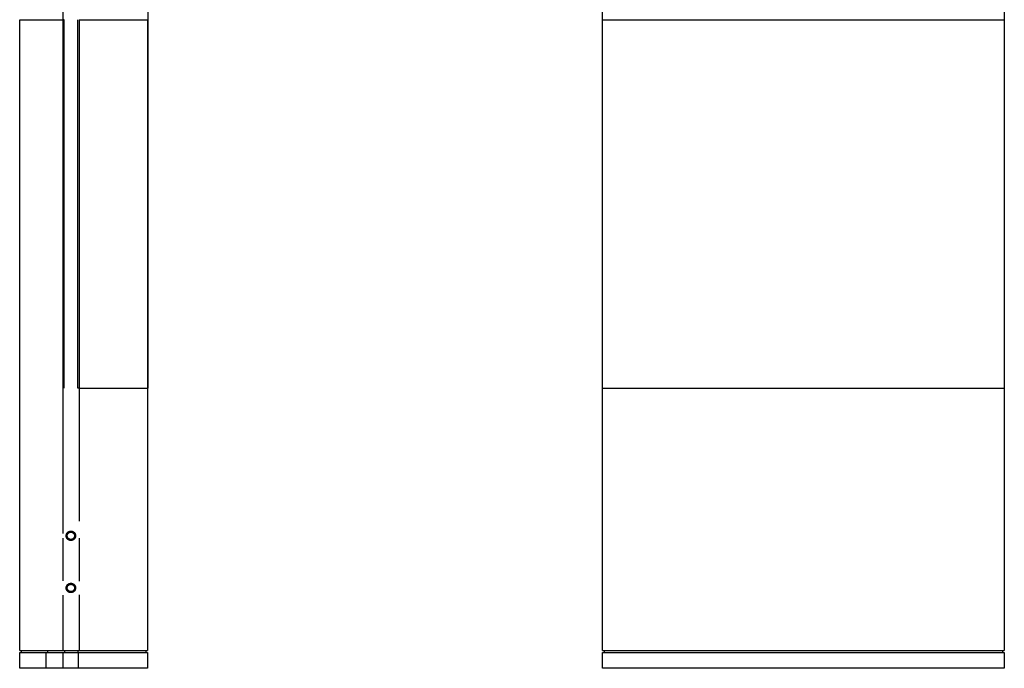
# Model space of a CAD drawing. Header units: millimetres. Extents: x 530 to 1004, y 309 to 1234.
# Tile 1 of 7: x 531 to 1003, y 309 to 620. Entities that reach past the tile are written whole.
import ezdxf

# ---------------------------------------------------------------- set-up
doc = ezdxf.new("R2010")
doc.units = ezdxf.units.MM
doc.layers.add('Make2D$Visible$Curvas', color=7, linetype='Continuous')

msp = doc.modelspace()

# ---------------------------------------------------------------- linework, layer by layer
at = {"layer": 'Make2D$Visible$Curvas', "color": 7, "lineweight": -3}
for points, degree in [([(551.86, 619.63), (551.86, 815.82)], 1), ([(592.38, 815.82), (592.38, 443.12)], 1), ([(810.4, 443.12), (810.4, 815.82)], 1), ([(1003.01, 815.82), (1003.01, 443.12)], 1), ([(551.72, 373.44), (551.72, 619.63)], 1), ([(552.34, 619.63), (552.2, 619.63)], 1), ([(552.34, 443.12), (552.34, 619.63)], 1), ([(558.81, 443.12), (558.81, 619.63)], 1), ([(559.53, 619.63), (559.53, 443.12)], 1), ([(592.24, 619.63), (592.24, 317.33)], 1), ([(558.95, 443.12), (558.81, 443.12)], 1), ([(559.39, 443.12), (559.39, 379.33)], 1), ([(810.4, 317.33), (810.4, 443.12)], 1), ([(1003.01, 443.12), (1003.01, 317.33)], 1), ([(551.72, 350.75), (551.72, 371.21)], 1), ([(553.5, 371.27), (553.49, 371.28), (553.48, 371.3), (553.48, 371.31)], 3), ([(559.39, 371.2), (559.39, 350.58)], 1), ([(553.48, 346.31), (553.48, 346.3), (553.49, 346.28), (553.5, 346.27)], 3), ([(551.72, 317.33), (551.72, 343.91)], 1), ([(559.39, 344.08), (559.39, 317.33)], 1), ([(543.7, 308.83), (543.7, 316.33)], 1), ([(544.46, 316.33), (544.46, 317.33)], 1), ([(547.37, 316.33), (548.87, 316.33), (550.38, 316.33), (551.84, 316.33)], 3), ([(551.72, 317.33), (551.72, 317.33), (551.72, 317.33), (551.72, 317.33)], 3), ([(551.72, 317.33), (551.75, 317.33), (551.81, 317.33), (551.99, 317.33), (552.12, 317.33), (552.19, 317.33)], 3), ([(551.84, 308.83), (551.84, 316.33)], 1), ([(551.84, 316.33), (559.12, 316.33)], 1), ([(552.19, 317.33), (558.81, 317.33)], 1), ([(552.4, 317.33), (552.4, 316.33)], 1), ([(558.87, 317.33), (558.87, 316.33)], 1), ([(559.12, 308.83), (559.12, 316.33)], 1), ([(591.44, 317.33), (591.44, 316.33)], 1), ([(592.24, 316.33), (592.24, 308.83)], 1), ([(810.4, 308.83), (810.4, 316.33)], 1), ([(811.2, 317.33), (811.2, 316.33)], 1), ([(1002.21, 317.33), (1002.21, 316.33)], 1), ([(1003.01, 316.33), (1003.01, 308.83)], 1), ([(543.7, 308.83), (543.7, 308.83), (543.7, 308.83), (543.7, 308.83)], 3), ([(551.84, 308.83), (550.38, 308.83), (548.87, 308.83), (547.37, 308.83)], 3), ([(559.12, 308.83), (551.84, 308.83)], 1)]:
    msp.add_open_spline(points, degree=degree, dxfattribs=at)
for points, degree, knots in [([(530.94, 317.33), (530.94, 372.91), (530.94, 429.29), (530.94, 485.68), (530.94, 542.06), (530.94, 598.45), (530.94, 619.63)], 1, [0.01427, 0.01427, 1, 2, 3, 4, 5, 5.375761, 5.375761]), ([(530.94, 619.63), (530.94, 619.63), (531.19, 619.63), (532.83, 619.63), (536.83, 619.63), (541.04, 619.63), (544.74, 619.63), (547.55, 619.63), (550.3, 619.63), (551.72, 619.63)], 3, [-102.900377, -102.900377, -102.900377, -102.900377, -92.284422, -71.276003, -50.387591, -28.406224, -27.18665, -16.442478, -3.957712, -3.957712, -3.957712, -3.957712]), ([(559.39, 619.63), (560.61, 619.63), (563.14, 619.63), (566.71, 619.63), (570.33, 619.63), (573.93, 619.63), (577.5, 619.63), (580.96, 619.63), (584.2, 619.63), (587.06, 619.63), (589.44, 619.63), (591.26, 619.63), (592.1, 619.63), (592.24, 619.63), (592.24, 619.63)], 3, [-211.298566, -211.298566, -211.298566, -211.298566, -206.790652, -201.373053, -195.333055, -188.624744, -181.174114, -172.888702, -163.647323, -153.335391, -141.897696, -128.971905, -114.384307, -106.692323, -106.692323, -106.692323, -106.692323]), ([(810.58, 619.63), (811.45, 619.63), (813.61, 619.63), (817.55, 619.63), (822.41, 619.63), (828.1, 619.63), (834.67, 619.63), (842.24, 619.63), (850.94, 619.63), (860.86, 619.63), (872.17, 619.63), (885.02, 619.63), (899.22, 619.63), (914.02, 619.63), (928.24, 619.63), (941.12, 619.63), (952.45, 619.63), (962.39, 619.63), (971.11, 619.63), (978.69, 619.63), (985.28, 619.63), (990.98, 619.63), (995.84, 619.63), (999.79, 619.63), (1001.95, 619.63), (1002.82, 619.63)], 3, [-211.298566, -211.298566, -211.298566, -211.298566, -206.790652, -201.373053, -195.333055, -188.624744, -181.174114, -172.888702, -163.647323, -153.335391, -141.897696, -128.971905, -114.384307, -99.1788, -84.578445, -71.601815, -60.152605, -49.822343, -40.561111, -32.261069, -24.796584, -18.077113, -12.029589, -6.606383, -2.093175, -2.093175, -2.093175, -2.093175]), ([(559.53, 443.12), (560.75, 443.12), (563.28, 443.12), (566.85, 443.12), (570.47, 443.12), (574.07, 443.12), (577.64, 443.12), (581.1, 443.12), (584.34, 443.12), (587.2, 443.12), (589.58, 443.12), (591.4, 443.12), (592.24, 443.12), (592.38, 443.12), (592.38, 443.12)], 3, [-211.298566, -211.298566, -211.298566, -211.298566, -206.790652, -201.373053, -195.333055, -188.624744, -181.174114, -172.888702, -163.647323, -153.335391, -141.897696, -128.971905, -114.384307, -106.692323, -106.692323, -106.692323, -106.692323]), ([(810.58, 443.12), (811.45, 443.12), (813.61, 443.12), (817.55, 443.12), (822.41, 443.12), (828.1, 443.12), (834.67, 443.12), (842.24, 443.12), (850.94, 443.12), (860.86, 443.12), (872.17, 443.12), (885.02, 443.12), (899.22, 443.12), (914.02, 443.12), (928.24, 443.12), (941.12, 443.12), (952.45, 443.12), (962.39, 443.12), (971.11, 443.12), (978.69, 443.12), (985.28, 443.12), (990.98, 443.12), (995.84, 443.12), (999.79, 443.12), (1001.95, 443.12), (1002.82, 443.12)], 3, [-211.298566, -211.298566, -211.298566, -211.298566, -206.790652, -201.373053, -195.333055, -188.624744, -181.174114, -172.888702, -163.647323, -153.335391, -141.897696, -128.971905, -114.384307, -99.1788, -84.578445, -71.601815, -60.152605, -49.822343, -40.561111, -32.261069, -24.796584, -18.077113, -12.029589, -6.606383, -2.093175, -2.093175, -2.093175, -2.093175]), ([(553.92, 371.54), (553.98, 371.42), (554.17, 371.13), (554.58, 370.79), (555.17, 370.57), (555.76, 370.57), (556.12, 370.69), (556.28, 370.77)], 3, [-4.742321, -4.742321, -4.742321, -4.742321, -4.337982, -3.71827, -3.098559, -2.478847, -1.941523, -1.941523, -1.941523, -1.941523]), ([(553.92, 346.54), (553.98, 346.42), (554.17, 346.13), (554.58, 345.79), (555.17, 345.57), (555.76, 345.57), (556.12, 345.69), (556.28, 345.77)], 3, [-4.742321, -4.742321, -4.742321, -4.742321, -4.337982, -3.71827, -3.098559, -2.478847, -1.941523, -1.941523, -1.941523, -1.941523]), ([(530.94, 317.33), (530.94, 317.33), (531.19, 317.33), (532.83, 317.33), (536.83, 317.33), (541.04, 317.33), (544.74, 317.33), (547.55, 317.33), (550.3, 317.33), (551.72, 317.33)], 3, [98.933816, 98.933816, 98.933816, 98.933816, 109.559356, 130.567862, 151.456358, 173.437815, 174.657393, 185.401609, 197.886426, 197.886426, 197.886426, 197.886426]), ([(530.94, 308.83), (530.94, 309.19), (530.94, 309.87), (530.94, 310.55), (530.94, 311.22), (530.94, 311.9), (530.94, 312.58), (530.94, 313.26), (530.94, 313.93), (530.94, 314.61), (530.94, 315.29), (530.94, 315.97), (530.94, 316.33)], 1, [0.463677, 0.463677, 1, 2, 3, 4, 5, 6, 7, 8, 9, 10, 11, 11.536323, 11.536323]), ([(530.94, 316.33), (530.94, 316.33), (531.19, 316.33), (532.83, 316.33), (536.83, 316.33), (541.04, 316.33), (543.57, 316.33), (543.7, 316.33)], 3, [-75.744844, -75.744844, -75.744844, -75.744844, -65.120054, -44.104421, -23.208837, -1.219923, 0, 0, 0, 0]), ([(531.74, 316.33), (531.74, 316.36), (531.74, 316.39), (531.74, 316.54), (531.74, 316.68), (531.74, 316.98), (531.74, 317.12), (531.74, 317.27), (531.74, 317.3), (531.74, 317.33)], 3, [0.3380386, 0.3380386, 0.3380386, 0.3380386, 0.4370373, 0.4370373, 0.8223265, 0.8223265, 1.2076157, 1.2076157, 1.3066144, 1.3066144, 1.3066144, 1.3066144]), ([(559.12, 316.33), (560.45, 316.33), (563.06, 316.33), (566.71, 316.33), (570.33, 316.33), (573.93, 316.33), (577.5, 316.33), (580.96, 316.33), (584.2, 316.33), (587.06, 316.33), (589.44, 316.33), (591.26, 316.33), (592.1, 316.33), (592.24, 316.33), (592.24, 316.33)], 3, [0, 0, 0, 0, 4.830536, 10.248059, 16.287972, 22.996188, 30.446712, 38.732007, 47.973255, 58.285041, 69.722575, 82.648183, 97.235575, 104.927449, 104.927449, 104.927449, 104.927449]), ([(559.39, 317.33), (560.61, 317.33), (563.14, 317.33), (566.71, 317.33), (570.33, 317.33), (573.93, 317.33), (577.5, 317.33), (580.96, 317.33), (584.2, 317.33), (587.06, 317.33), (589.44, 317.33), (591.26, 317.33), (592.1, 317.33), (592.24, 317.33), (592.24, 317.33)], 3, [0, 0, 0, 0, 4.507784, 9.925229, 15.965054, 22.673173, 30.12359, 38.408765, 47.64988, 57.961517, 69.398885, 82.324306, 96.911487, 104.60325, 104.60325, 104.60325, 104.60325]), ([(810.4, 316.33), (811.31, 316.33), (813.53, 316.33), (817.55, 316.33), (822.41, 316.33), (828.1, 316.33), (834.67, 316.33), (842.24, 316.33), (850.94, 316.33), (860.86, 316.33), (872.17, 316.33), (885.02, 316.33), (899.22, 316.33), (914.02, 316.33), (928.24, 316.33), (941.12, 316.33), (952.45, 316.33), (962.39, 316.33), (971.11, 316.33), (978.69, 316.33), (985.28, 316.33), (990.98, 316.33), (995.84, 316.33), (999.87, 316.33), (1002.09, 316.33), (1003.01, 316.33)], 3, [0, 0, 0, 0, 4.830536, 10.248059, 16.287972, 22.996188, 30.446712, 38.732007, 47.973255, 58.285041, 69.722575, 82.648183, 97.235575, 112.440866, 127.041015, 140.017461, 151.466509, 161.796625, 171.057725, 179.35765, 186.82203, 193.541405, 199.588844, 205.011973, 209.847775, 209.847775, 209.847775, 209.847775]), ([(810.58, 317.33), (811.45, 317.33), (813.61, 317.33), (817.55, 317.33), (822.41, 317.33), (828.1, 317.33), (834.67, 317.33), (842.24, 317.33), (850.94, 317.33), (860.86, 317.33), (872.17, 317.33), (885.02, 317.33), (899.22, 317.33), (914.02, 317.33), (928.24, 317.33), (941.12, 317.33), (952.45, 317.33), (962.39, 317.33), (971.11, 317.33), (978.69, 317.33), (985.28, 317.33), (990.98, 317.33), (995.84, 317.33), (999.79, 317.33), (1001.95, 317.33), (1002.82, 317.33)], 3, [0, 0, 0, 0, 4.507784, 9.925229, 15.965054, 22.673173, 30.12359, 38.408765, 47.64988, 57.961517, 69.398885, 82.324306, 96.911487, 112.116558, 126.716496, 139.692755, 151.141637, 161.471604, 170.73257, 179.032375, 186.496647, 193.215925, 199.263277, 204.686327, 209.199406, 209.199406, 209.199406, 209.199406]), ([(543.7, 308.83), (543.57, 308.83), (541.04, 308.83), (536.83, 308.83), (532.83, 308.83), (531.19, 308.83), (530.94, 308.83), (530.94, 308.83)], 3, [-151.482421, -151.482421, -151.482421, -151.482421, -150.262501, -128.273632, -107.378093, -86.362504, -75.737717, -75.737717, -75.737717, -75.737717]), ([(592.24, 308.83), (592.24, 308.83), (592.1, 308.83), (591.26, 308.83), (589.44, 308.83), (587.06, 308.83), (584.2, 308.83), (580.96, 308.83), (577.5, 308.83), (573.93, 308.83), (570.33, 308.83), (566.71, 308.83), (563.06, 308.83), (560.45, 308.83), (559.12, 308.83)], 3, [104.920326, 104.920326, 104.920326, 104.920326, 112.6122, 127.199592, 140.1252, 151.562734, 161.87452, 171.115768, 179.401063, 186.851587, 193.559803, 199.599716, 205.017239, 209.847775, 209.847775, 209.847775, 209.847775]), ([(1003.01, 308.83), (1002.09, 308.83), (999.87, 308.83), (995.84, 308.83), (990.98, 308.83), (985.28, 308.83), (978.69, 308.83), (971.11, 308.83), (962.39, 308.83), (952.45, 308.83), (941.12, 308.83), (928.24, 308.83), (914.02, 308.83), (899.22, 308.83), (885.02, 308.83), (872.17, 308.83), (860.86, 308.83), (850.94, 308.83), (842.24, 308.83), (834.67, 308.83), (828.1, 308.83), (822.41, 308.83), (817.55, 308.83), (813.53, 308.83), (811.31, 308.83), (810.4, 308.83)], 3, [0, 0, 0, 0, 4.835802, 10.258931, 16.30637, 23.025745, 30.490125, 38.79005, 48.05115, 58.381266, 69.830314, 82.80676, 97.406909, 112.6122, 127.199592, 140.1252, 151.562734, 161.87452, 171.115768, 179.401063, 186.851587, 193.559803, 199.599716, 205.017239, 209.847775, 209.847775, 209.847775, 209.847775])]:
    msp.add_open_spline(points, degree=degree, knots=knots, dxfattribs=at)
for points, weights in [([(552.2, 619.63), (551.84, 619.63), (551.72, 619.63)], [1, 0.817617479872, 1]), ([(559.53, 443.12), (559.27, 443.12), (558.95, 443.12)], [1, 0.952573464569, 1]), ([(810.58, 443.12), (810.4, 443.12), (810.4, 443.12)], [1, 0.952573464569, 1]), ([(1003.01, 443.12), (1003.01, 443.12), (1002.82, 443.12)], [1, 0.952581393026, 1]), ([(555.48, 349.58), (557.73, 349.58), (557.73, 347.33)], [1, 0.707106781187, 1]), ([(557.73, 347.33), (557.73, 345.08), (555.48, 345.08)], [1, 0.707106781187, 1]), ([(543.7, 316.33), (545.42, 316.33), (547.37, 316.33)], [1, 0.999744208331, 1]), ([(558.81, 317.33), (559.13, 317.33), (559.39, 317.33)], [1, 0.952573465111, 1]), ([(810.4, 317.33), (810.4, 317.33), (810.58, 317.33)], [1, 0.952573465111, 1]), ([(1002.82, 317.33), (1003.01, 317.33), (1003.01, 317.33)], [1, 0.952581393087, 1]), ([(547.37, 308.83), (545.42, 308.83), (543.7, 308.83)], [1, 0.999744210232, 1])]:
    msp.add_rational_spline(points, weights, degree=2, dxfattribs=at)
for points, weights, knots in [([(553.23, 372.33), (553.23, 374.58), (555.48, 374.58), (557.73, 374.58), (557.73, 372.33)], [1, 0.707116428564, 1, 0.707116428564, 1], [-7.068461, -7.068461, -7.068461, -3.53423, -3.53423, 0, 0, 0]), ([(553.73, 372.33), (553.73, 374.08), (555.48, 374.08), (557.23, 374.08), (557.23, 372.33)], [1, 0.707106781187, 1, 0.707106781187, 1], [0, 0, 0, 2.748894, 2.748894, 5.497787, 5.497787, 5.497787]), ([(557.73, 372.33), (557.73, 371.4), (557.07, 370.74), (556.42, 370.08), (555.48, 370.08), (554.55, 370.08), (553.89, 370.74), (553.23, 371.4), (553.23, 372.33)], [1, 0.923876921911, 1, 0.923876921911, 1, 0.923876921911, 1, 0.923876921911, 1], [-7.068706, -7.068706, -7.068706, -5.30153, -5.30153, -3.534353, -3.534353, -1.767177, -1.767177, 0, 0, 0]), ([(557.23, 372.33), (557.23, 370.58), (555.48, 370.58), (553.73, 370.58), (553.73, 372.33)], [1, 0.707106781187, 1, 0.707106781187, 1], [0, 0, 0, 2.748894, 2.748894, 5.497787, 5.497787, 5.497787]), ([(555.48, 345.08), (553.23, 345.08), (553.23, 347.33), (553.23, 349.58), (555.48, 349.58)], [1, 0.707106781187, 1, 0.707106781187, 1], [3.534292, 3.534292, 3.534292, 7.068583, 7.068583, 10.602875, 10.602875, 10.602875]), ([(553.73, 347.33), (553.73, 349.08), (555.48, 349.08), (557.23, 349.08), (557.23, 347.33)], [1, 0.707106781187, 1, 0.707106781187, 1], [0, 0, 0, 2.748894, 2.748894, 5.497787, 5.497787, 5.497787]), ([(557.23, 347.33), (557.23, 345.58), (555.48, 345.58), (553.73, 345.58), (553.73, 347.33)], [1, 0.707106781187, 1, 0.707106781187, 1], [0, 0, 0, 2.748894, 2.748894, 5.497787, 5.497787, 5.497787])]:
    msp.add_rational_spline(points, weights, degree=2, knots=knots, dxfattribs=at)

doc.saveas('drawing.dxf')
